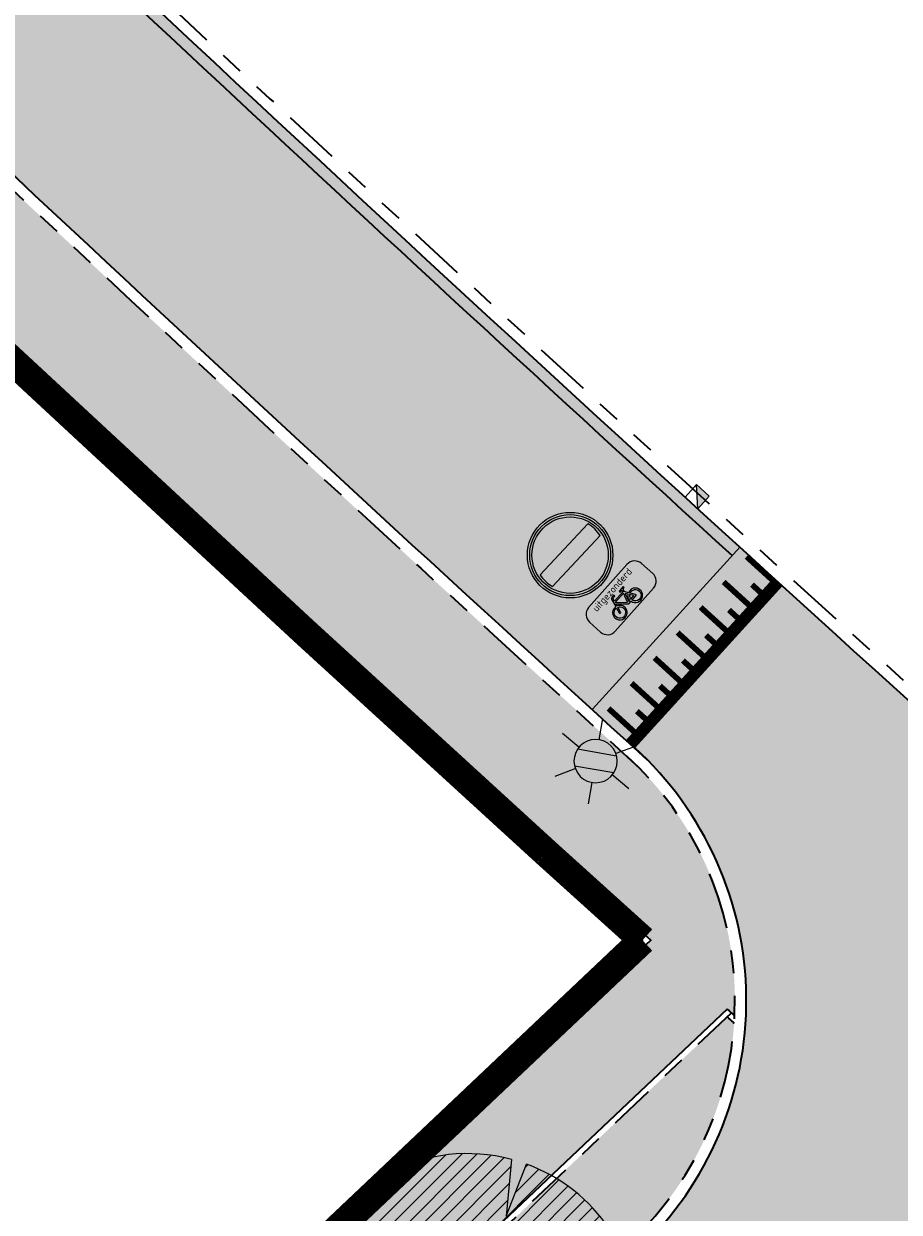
# Model space of a CAD drawing. Header units: metres. Extents: x 104013 to 104665, y 427946 to 428479.
# Tile 107 of 195: x 104366 to 104382, y 428202 to 428223. Entities that reach past the tile are written whole.
import ezdxf
from ezdxf.enums import TextEntityAlignment as Align

# ---------------------------------------------------------------- set-up
doc = ezdxf.new("R2010")
doc.units = ezdxf.units.M
doc.linetypes.add('VH-OPSLUITBAND', pattern=[10, 4, -2, 2, -2])
doc.linetypes.add('VH-TROTTOIRBAND', pattern=[15, 5, -2, 2, -2, 2, -2])
for name, color, linetype, true_color in [('_BUURTONTSLUITINGSWEG', 30, 'Continuous', 0xff7f00), ('_ERFTOEGANGSWEG', 2, 'Continuous', 0xffff00), ('N-WE-VH-VERHARDING-AP_RIJBAAN-ELEMENT', 7, 'Continuous', 0x7f4f3f), ('N-WE-VH-VERHARDING-AP_VOETPAD', 7, 'Continuous', 0xdbdbdb)]:
    doc.layers.add(name, color=color, linetype=linetype, true_color=true_color)
doc.layers.add('_HOGE HAAG', color=96, linetype='Continuous')
doc.layers.add('_LAGE HAAG', color=90, linetype='Continuous')
for name, color, linetype, lineweight in [('N-WE-GR-BEPLANTING_CULTUUR-V (Vaste planten)', 132, 'Continuous', 18), ("N-WE-GR-BOOM-S (Gleditsia triacanthos 'Sunburst')", 203, 'Continuous', 0), ('N-WE-IE-MEUBILAIR_WEGMEUBILAIR_LICHTMAST-S', 7, 'Continuous', 25), ('N-WE-RI-HWA_KOLK_TROTTOIRKOLK-S', 150, 'Continuous', 25), ('N-WE-VH-GOOT-G', 170, 'Continuous', 35), ('N-WE-VH-KANTOPSLUITING_OPSLUITBAND-G', 150, 'VH-OPSLUITBAND', 35), ('N-WE-VH-KANTOPSLUITING_TROTTOIRBAND-G', 210, 'VH-TROTTOIRBAND', 35), ('N-WE-VH-PLATEAU_TALUD-S', 7, 'Continuous', 25), ('N-WE-VH-VERHARDING-G', 7, 'Continuous', 35), ('N-WE-VW-VERKEERSTEKEN_BORD_C-S', 7, 'Continuous', 25), ('N-WE-VW-VERKEERSTEKEN_BORD_ONDERBORD-S', 7, 'Continuous', 25)]:
    doc.layers.add(name, color=color, linetype=linetype, lineweight=lineweight)
doc.styles.add('NLCS-ISO', font='NLCS-ISO.ttf')
doc.styles.add('NLCS-RVV-M200-T25', font='NLCS-RVV.ttf')

# ---------------------------------------------------------------- blocks, each defined once
blk = doc.blocks.new('*U17')
for points, const_width in [([(0.06903389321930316, -0.07234861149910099), (-2.716387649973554, -2.730153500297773)], 0.1999999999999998), ([(0.5161665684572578, -0.6132629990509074), (0.03287142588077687, -0.1068779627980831)], 0.09999999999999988), ([(0.02297575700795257, -0.5310266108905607), (-0.1841507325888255, -0.3140044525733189)], 0.09999999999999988), ([(0.0820748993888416, -1.027466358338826), (-0.4012202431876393, -0.5210813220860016)], 0.09999999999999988), ([(-0.4111159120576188, -0.9452299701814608), (-0.6182424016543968, -0.728207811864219)], 0.09999999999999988), ([(-0.3520167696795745, -1.441669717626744), (-0.8353119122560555, -0.9352846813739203)], 0.09999999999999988), ([(-0.8452075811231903, -1.359433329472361), (-1.052334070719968, -1.142411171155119)], 0.09999999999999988), ([(-0.7861084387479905, -1.855873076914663), (-1.269403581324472, -1.349488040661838)], 0.09999999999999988), ([(-1.279299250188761, -1.77363668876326), (-1.486425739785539, -1.556614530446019)], 0.09999999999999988), ([(-1.220200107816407, -2.270076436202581), (-1.703495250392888, -1.763691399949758)], 0.09999999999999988), ([(-1.713390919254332, -2.18784004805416), (-1.920517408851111, -1.970817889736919)], 0.09999999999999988), ([(-1.654291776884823, -2.6842797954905), (-2.137586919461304, -2.177894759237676)], 0.09999999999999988), ([(-2.147482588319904, -2.602043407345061), (-2.354609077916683, -2.385021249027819)], 0.09999999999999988), ([(-2.088383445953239, -3.098483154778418), (-2.57167858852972, -2.592098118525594)], 0.09999999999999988)]:
    blk.add_lwpolyline(points, dxfattribs=dict(const_width=const_width))
for points in [[(0, 0), (-2.785421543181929, -2.657804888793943)], [(0.6904133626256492, -0.7234150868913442), (-2.095035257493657, -3.381340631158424)]]:
    blk.add_lwpolyline(points)
blk = doc.blocks.new('Trottoirkolk')
h = blk.add_hatch(color=256)
h.paths.add_polyline_path([(-0.02059036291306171, 0.1806648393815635), (0.003681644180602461, 0.1887333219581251), (0.2107676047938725, 0.02402117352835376), (0.02402117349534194, -0.2107676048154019)])
h.paths.add_polyline_path([(-0.02402117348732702, 0.2107676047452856), (0.003681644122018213, 0.1887333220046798), (-0.02059036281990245, 0.1806648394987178)])
blk.add_lwpolyline([(0.02402117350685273, -0.2107676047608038), (-0.2107676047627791, -0.02402117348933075), (-0.02402117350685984, 0.2107676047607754), (0.2107676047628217, 0.02402117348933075)], close=True)
blk.add_lwpolyline([(0.02402117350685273, -0.2107676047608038), (-0.02402117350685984, 0.2107676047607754)])
blk = doc.blocks.new('SGR-BOOM_08')
h = blk.add_hatch()
h.set_pattern_fill('ANSI31', color=256, scale=0.1)
h.set_pattern_definition([(45, (0, 0), (-0.2245064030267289, 0.2245064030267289), [])])
h.paths.add_polyline_path([(1.729677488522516, 4.72825667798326), (1.139276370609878, 3.206509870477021), (1.287418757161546, 4.867314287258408, 0.3794379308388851), (-4.677869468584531, 1.861647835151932), (-2.630086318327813, 0.7854955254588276), (-4.954333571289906, 0.8959767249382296, 0.1748934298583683), (-4.384991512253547, -2.473872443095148), (-3.501537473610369, -2.418451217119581), (-3.897906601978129, -3.186615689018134, 0.2439594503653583), (0.3605688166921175, -5.021771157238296), (0.4192016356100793, -3.330164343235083), (0.9916979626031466, -4.936064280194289, 0.2301548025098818), (4.494088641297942, -2.269661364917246), (2.562831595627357, -0.5501398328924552), (5.033028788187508, -0.1296790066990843, 0.3219437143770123)])
h.paths.add_polyline_path([(0.15, 0, -1), (-0.15, 0, -1)], flags=16)
at = {"ltscale": 20, "flags": 128}
for points in [[(1.287419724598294, 4.867325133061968), (1.139276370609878, 3.206509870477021), (1.729681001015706, 4.728265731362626)], [(-4.954350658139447, 0.8959775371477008), (-2.630086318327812, 0.7854955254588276), (-4.677881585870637, 1.861654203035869)], [(5.033035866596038, -0.1296778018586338), (2.562831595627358, -0.5501398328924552), (4.494110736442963, -2.269681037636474)], [(-3.897908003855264, -3.186618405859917), (-3.501537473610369, -2.418451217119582), (-4.385006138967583, -2.473873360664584)], [(0.991715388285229, -4.936113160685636), (0.4192016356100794, -3.330164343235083), (0.3605683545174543, -5.021784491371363)]]:
    blk.add_lwpolyline(points, dxfattribs=at)
blk.add_lwpolyline([(5.033028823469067, -0.129677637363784, 0.3219436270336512), (1.729677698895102, 4.72825660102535, 0.3219436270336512)], format="xyb", dxfattribs=at)
blk.add_circle((0, 0), 0.15)
at = {"ltscale": 20}
for start, end in [(75.18440999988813, 158.298953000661), (169.7490490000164, 209.4302330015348), (281.3600670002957, 333.2046490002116), (219.2666920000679, 274.1068389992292)]:
    blk.add_arc((0, 0), 5.034699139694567, start, end, dxfattribs=at)
blk = doc.blocks.new('N-SIE-WEG_LICHTMAST-SO')
h = blk.add_hatch(color=256)
h.paths.add_polyline_path([(1.162672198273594, 0.5, 0.6585046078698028), (-1.162672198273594, 0.5)])
h.paths.add_polyline_path([(-1.162672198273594, -0.5, 0.6585046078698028), (1.162672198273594, -0.5)])
at = {"flags": 128}
for points in [[(8.349587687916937e-10, 1.265625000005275), (1.669846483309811e-09, 2.53125000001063)], [(-2.192125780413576, 1.265625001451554), (-1.096064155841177, 0.6328125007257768)], [(1.096064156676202, 0.6328124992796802), (2.192125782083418, 1.26562499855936)], [(-1.162672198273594, 0.5), (1.162672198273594, 0.5)], [(-2.192125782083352, -1.26562499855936), (-1.096064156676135, -0.6328124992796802)], [(-1.162672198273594, -0.5), (1.162672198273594, -0.5)], [(2.192125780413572, -1.265625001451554), (1.096064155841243, -0.6328125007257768)], [(-8.349587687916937e-10, -1.265625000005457), (-1.669775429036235e-09, -2.53125000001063)]]:
    blk.add_lwpolyline(points, dxfattribs=at)
at = {"ltscale": 0.5}
blk.add_circle((0, 0), 1.265625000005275, dxfattribs=at)
at = {"style": 'NLCS-ISO'}
blk.add_attdef('TYPE', text='', height=1.8, dxfattribs=at).set_placement((1.669846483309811e-09, 2.53125000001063), align=Align.BOTTOM_CENTER)
blk = doc.blocks.new('N-SVW-VERKEERSTEKEN_BORD_C02-SO')
at = {"true_color": 0xff0000}
h = blk.add_hatch(color=1, dxfattribs=at)
h.dxf.hatch_style = 1
h.paths.add_polyline_path([(-3.75, 0), (-3.55, 0, -1), (3.55, 0), (3.75, 0, 1)])
at = {"true_color": 0xffffff}
h = blk.add_hatch(color=7, dxfattribs=at)
h.dxf.hatch_style = 1
h.paths.add_polyline_path([(3.35, 0), (3.55, 0, 1), (-3.55, 0), (-3.35, 0, -1)])
at = {"true_color": 0xff0000}
h = blk.add_hatch(color=1, dxfattribs=at)
h.dxf.hatch_style = 1
h.paths.add_polyline_path([(-3.35, 0), (-3.149999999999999, 0, -0.06017352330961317), (-3.05941170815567, 0.75), (3.05941170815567, 0.75, -0.06017352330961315), (3.149999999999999, 0), (3.35, 0, 1)])
h = blk.add_hatch(color=1, dxfattribs=at)
h.dxf.hatch_style = 1
h.paths.add_polyline_path([(-3.55, 0), (-3.75, 0, 1), (3.75, 0), (3.55, 0, -1)])
at = {"true_color": 0xffffff}
h = blk.add_hatch(color=7, dxfattribs=at)
h.dxf.hatch_style = 1
h.paths.add_polyline_path([(-3.35, 0), (-3.55, 0, 1), (3.55, 0), (3.35, 0, -1)])
at = {"true_color": 0xff0000}
h = blk.add_hatch(color=1, dxfattribs=at)
h.dxf.hatch_style = 1
h.paths.add_polyline_path([(3.35, 0), (3.149999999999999, 0, -0.0601735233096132), (3.05941170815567, -0.7500000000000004), (-3.05941170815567, -0.75, -0.06017352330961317), (-3.149999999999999, 0), (-3.35, 0, 1)])
at = {"true_color": 0xffffff}
h = blk.add_hatch(color=7, dxfattribs=at)
h.dxf.hatch_style = 1
h.paths.add_polyline_path([(3.05941170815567, -0.7500000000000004, 0.1207843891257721), (3.05941170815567, 0.75), (-3.05941170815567, 0.75, 0.1207843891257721), (-3.05941170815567, -0.75)])
at = {"color": 7, "lineweight": 0, "true_color": 0xffffff}
blk.add_lwpolyline([(-3.05941170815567, -0.75), (3.05941170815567, -0.7500000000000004, 0.1207843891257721), (3.05941170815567, 0.75), (-3.05941170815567, 0.75, 0.1207843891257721)], format="xyb", close=True, dxfattribs=at)
at = {"color": 1, "lineweight": 0, "true_color": 0xff0000}
blk.add_circle((0, 0), 3.75, dxfattribs=at)
at = {"color": 7, "lineweight": 0, "true_color": 0xffffff}
for radius in [3.55, 3.35]:
    blk.add_circle((0, 0), radius, dxfattribs=at)
blk = doc.blocks.new('N-SVW-VERKEERSTEKEN_BORD_ONDERBORD_OB52-SO')
at = {"true_color": 0xffffff}
h = blk.add_hatch(color=7, dxfattribs=at)
h.dxf.hatch_style = 1
edge = h.paths.add_edge_path()
edge.add_line((2.749999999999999, -0.5240370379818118), (2.749999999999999, 0.5240370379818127))
edge.add_arc((2.024037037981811, 0.5240370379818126), 0.7259629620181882, 8.762305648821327e-15, 90.00000000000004)
edge.add_line((2.02403703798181, 1.250000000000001), (-2.02403703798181, 1.25))
edge.add_arc((-2.02403703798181, 0.5240370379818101), 0.7259629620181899, 90.00000000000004, 180)
edge.add_line((-2.75, 0.5240370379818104), (-2.749999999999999, -0.5240370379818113))
edge.add_arc((-2.02403703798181, -0.5240370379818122), 0.7259629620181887, 179.9999999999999, 269.9999999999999)
edge.add_line((-2.024037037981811, -1.250000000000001), (2.02403703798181, -1.25))
edge.add_arc((2.024037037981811, -0.5240370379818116), 0.7259629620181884, 269.9999999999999, 360)
at = {"true_color": 0x191919}
h = blk.add_hatch(color=250, dxfattribs=at)
h.dxf.hatch_style = 1
h.paths.add_polyline_path([(0.4771430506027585, 0.1213811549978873), (0.5605333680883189, 0.3071351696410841), (0.6856342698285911, 0.3071351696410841), (0.6856342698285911, 0.413293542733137), (0.295183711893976, 0.413293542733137, 1), (0.295183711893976, 0.3071351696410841), (0.4468164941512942, 0.3071351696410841), (0.397516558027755, 0.2009767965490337), (-0.4819844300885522, 0.2009767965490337), (-0.4212953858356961, 0.3626645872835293, -0.3458606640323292), (-0.3379255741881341, 0.413293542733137), (-0.2052353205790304, 0.413293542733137), (-0.2052353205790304, 0.5194210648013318), (-0.3568451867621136, 0.5192631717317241, 0.3343475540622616), (-0.5274742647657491, 0.3905254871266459), (-0.7094336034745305, -0.1288206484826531, 0.7942654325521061), (-1.154042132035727, -1.018314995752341, 0.4733002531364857), (-0.3834263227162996, -0.8682948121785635, 0.427470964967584), (-0.6108800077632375, -0.1667365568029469), (-0.5578008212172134, -0.01130909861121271), (0.04495105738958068, -0.6785241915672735), (0.2875943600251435, -0.6785241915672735, 0.5293484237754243), (1.037975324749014, -1.072917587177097, 0.4761740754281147), (1.187926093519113, -0.3023476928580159, 0.3180092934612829), (0.6173918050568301, -0.1515578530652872)])
h.paths.add_polyline_path([(-0.5123109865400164, 0.09864395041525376), (0.3482474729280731, 0.09864395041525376), (0.06012976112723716, -0.5382445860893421)], flags=16)
h.paths.add_polyline_path([(-0.6487804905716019, -0.2691002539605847, -0.5422541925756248), (-0.5750745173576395, -0.9357727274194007, -0.6326380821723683), (-1.232589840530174, -0.6254295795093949, -0.479902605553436), (-0.747349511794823, -0.2349790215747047), (-0.8800397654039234, -0.6102817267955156, 1.053204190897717), (-0.7776760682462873, -0.6406082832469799)], flags=16)
h.paths.add_polyline_path([(0.420284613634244, 7.492919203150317e-05), (0.5226174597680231, -0.1970631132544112, 0.2341669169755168), (0.2875943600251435, -0.5723658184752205), (0.1586987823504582, -0.5723658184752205)], flags=16)
h.paths.add_polyline_path([(0.5719173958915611, -0.2956321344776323), (0.715960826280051, -0.5723658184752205), (0.397516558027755, -0.5723658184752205, -0.2160576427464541)], flags=16)
h.paths.add_polyline_path([(0.397516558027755, -0.6785241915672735), (0.8031458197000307, -0.6785241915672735, 0.566150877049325), (0.8486510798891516, -0.6026923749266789), (0.6666917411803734, -0.2463321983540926, -0.5642606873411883), (1.192677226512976, -0.686728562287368, -0.3964878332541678), (0.7579983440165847, -1.025570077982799, -0.3501344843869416)], flags=16)
at = {"color": 250, "lineweight": 0, "true_color": 0x191919}
for points in [[(2.749999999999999, -0.5240370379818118), (2.749999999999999, 0.5240370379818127, 0.4142135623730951), (2.02403703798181, 1.250000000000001), (-2.02403703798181, 1.25, 0.4142135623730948), (-2.75, 0.5240370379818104), (-2.749999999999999, -0.5240370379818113, 0.4142135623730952), (-2.024037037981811, -1.250000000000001), (2.02403703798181, -1.25, 0.4142135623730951)], [(0.4771430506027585, 0.1213811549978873), (0.5605333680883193, 0.3071351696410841), (0.6856342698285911, 0.3071351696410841), (0.6856342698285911, 0.413293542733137), (0.2951837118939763, 0.413293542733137, 0.9999999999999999), (0.2951837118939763, 0.3071351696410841), (0.4468164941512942, 0.3071351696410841), (0.397516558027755, 0.2009767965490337), (-0.4819844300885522, 0.2009767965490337), (-0.421295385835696, 0.3626645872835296, -0.3458606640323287), (-0.3379255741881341, 0.413293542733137), (-0.2052353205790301, 0.413293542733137), (-0.2052353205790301, 0.5194210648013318), (-0.3568451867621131, 0.5192631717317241, 0.3343475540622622), (-0.5274742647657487, 0.3905254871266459), (-0.709433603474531, -0.1288206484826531, 0.7942654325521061), (-1.154042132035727, -1.018314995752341, 0.4733002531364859), (-0.3834263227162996, -0.8682948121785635, 0.4274709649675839), (-0.6108800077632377, -0.1667365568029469), (-0.5578008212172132, -0.01130909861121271), (0.04495105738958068, -0.6785241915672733), (0.287594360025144, -0.6785241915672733, 0.5293484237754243), (1.037975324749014, -1.072917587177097, 0.4761740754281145), (1.187926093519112, -0.3023476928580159, 0.3180092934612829), (0.6173918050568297, -0.1515578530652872)], [(0.4202846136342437, 7.492919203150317e-05), (0.1586987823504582, -0.5723658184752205), (0.287594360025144, -0.5723658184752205, -0.2341669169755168), (0.5226174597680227, -0.1970631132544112)], [(-0.6487804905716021, -0.2691002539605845, -0.5422541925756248), (-0.5750745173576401, -0.9357727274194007, -0.6326380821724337), (-1.232589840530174, -0.6254295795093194, -0.479902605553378), (-0.7473495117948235, -0.2349790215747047), (-0.8800397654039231, -0.6102817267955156, 1.053204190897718), (-0.7776760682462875, -0.6406082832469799)], [(0.6666917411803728, -0.2463321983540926, -0.5642606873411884), (1.192677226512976, -0.6867285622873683, -0.3964878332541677), (0.7579983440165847, -1.025570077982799, -0.3501344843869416), (0.397516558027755, -0.6785241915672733), (0.8031458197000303, -0.6785241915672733, 0.5661508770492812), (0.8486510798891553, -0.602692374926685)], [(0.715960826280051, -0.5723658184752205), (0.5719173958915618, -0.2956321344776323, 0.2160576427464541), (0.397516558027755, -0.5723658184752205)]]:
    blk.add_lwpolyline(points, format="xyb", close=True, dxfattribs=at)
blk.add_lwpolyline([(0.3482474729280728, 0.09864395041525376), (-0.5123109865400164, 0.09864395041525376), (0.06012976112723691, -0.5382445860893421)], close=True, dxfattribs=at)
at = {"color": 250, "true_color": 0x191919, "style": 'NLCS-RVV-M200-T25'}
blk.add_text('uitgezonderd', height=0.5, dxfattribs=at).set_placement((0, 0.5980707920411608), align=Align.CENTER)

msp = doc.modelspace()

# ---------------------------------------------------------------- hatches: boundary and pattern name
at = {"layer": '_BUURTONTSLUITINGSWEG'}
h = msp.add_hatch(color=256, dxfattribs=at)
h.dxf.hatch_style = 1
edge = h.paths.add_edge_path()
edge.add_arc((104364.2963893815, 428235.4185578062), 6.00000000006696, 204.5982112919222, 226.7316953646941, ccw=False)
edge.add_line((104358.840894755, 428232.9210433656), (104357.4151924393, 428236.0353041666))
edge.add_line((104357.4151924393, 428236.0353041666), (104356.001, 428239.088))
edge.add_line((104356.001, 428239.088), (104352.268, 428237.699))
edge.add_line((104352.268, 428237.699), (104353.8519158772, 428234.209263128))
edge.add_line((104353.8519158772, 428234.209263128), (104355.0381302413, 428231.6181325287))
edge.add_arc((104364.1306212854, 428235.7806565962), 10.00000000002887, 204.5982112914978, 226.7183620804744)
edge.add_arc((105450.9234145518, 429389.7979109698), 1595.204844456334, 226.7183620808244, 227.9174223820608)
edge.add_arc((105113.7158678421, 429019.9443237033), 1094.7128209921, 228.0426349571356, 229.2308489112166)
edge.add_arc((105113.6706884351, 429019.8873391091), 1094.64016116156, 229.2306921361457, 233.642851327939)
edge.add_arc((104468.3065735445, 428143.164714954), 6.000000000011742, 233.6428513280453, 310.5871998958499)
edge.add_line((104472.2102010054, 428138.6082149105), (104472.8850159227, 428139.1863397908))
edge.add_line((104472.8850159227, 428139.1863397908), (104474.5369036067, 428140.6015387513))
edge.add_line((104474.5369036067, 428140.6015387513), (104472.032075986, 428143.5252929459))
edge.add_arc((104468.1284485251, 428148.0817929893), 5.999999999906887, 233.48131564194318, 310.58719989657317, ccw=False)
edge.add_arc((105113.6706884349, 429019.8873391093), 1090.790161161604, 229.2306921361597, 233.4813156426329, ccw=False)
edge.add_arc((105113.7162041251, 429019.9447056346), 1090.86332984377, 228.0428561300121, 229.2308491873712, ccw=False)
edge.add_arc((105450.9234144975, 429389.7979109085), 1591.354844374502, 226.7316953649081, 227.917270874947, ccw=False)
at = {"layer": '_ERFTOEGANGSWEG'}
h = msp.add_hatch(color=256, dxfattribs=at)
h.dxf.hatch_style = 1
edge = h.paths.add_edge_path()
edge.add_line((104379.2260522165, 428197.7412452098), (104379.952712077, 428198.4284953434))
edge.add_line((104379.952712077, 428198.4284953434), (104382.8998564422, 428201.2158040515))
edge.add_arc((104384.9612489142, 428199.0362029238), 2.999999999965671, 48.40318952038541, 133.4034156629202, ccw=False)
edge.add_line((104386.9529026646, 428201.2797080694), (104377.3772200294, 428209.8816370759))
edge.add_arc((104373.1159616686, 428205.657696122), 5.999999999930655, -46.597884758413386, 44.74801816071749, ccw=False)
edge.add_line((104377.2386476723, 428201.2984002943), (104376.5121139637, 428200.6112694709))
edge.add_line((104376.5121139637, 428200.6112694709), (104258.2968448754, 428088.8072964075))
edge.add_line((104258.2968448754, 428088.8072964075), (104257.5702613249, 428088.1201184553))
edge.add_line((104257.5702613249, 428088.1201184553), (104260.2844280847, 428085.2503102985))
edge.add_line((104260.2844280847, 428085.2503102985), (104261.0109617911, 428085.9374411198))
edge.add_line((104261.0109617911, 428085.9374411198), (104379.2260522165, 428197.7412452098))
at = {"layer": 'N-WE-GR-BEPLANTING_CULTUUR-V (Vaste planten)'}
h = msp.add_hatch(color=256, dxfattribs=at)
h.dxf.hatch_style = 1
h.paths.add_polyline_path([(104377.1013204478, 428201.4438006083, 0.18846965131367), (104378.902507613, 428205.26287207, -3.725246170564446e-05), (104378.7811201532, 428205.3723755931), (104372.1246894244, 428199.0769502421), (104373.2928118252, 428197.8418429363)])
at = {"layer": 'N-WE-VH-VERHARDING-AP_RIJBAAN-ELEMENT'}
h = msp.add_hatch(color=256, dxfattribs=at)
h.dxf.hatch_style = 1
edge = h.paths.add_edge_path()
edge.add_line((104366.8473173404, 428224.853723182), (104360.0562253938, 428231.2879736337))
edge.add_arc((104364.2015291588, 428235.6257676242), 6.000000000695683, 204.5982113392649, 226.29987718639, ccw=False)
edge.add_line((104358.7460345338, 428233.1282531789), (104356.3449999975, 428238.3729999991))
edge.add_line((104356.3449999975, 428238.3729999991), (104352.567505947, 428237.0148891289))
edge.add_line((104352.567505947, 428237.0148891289), (104354.9401101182, 428231.8322447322))
edge.add_arc((104364.0637376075, 428236.012933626), 10.03587256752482, 204.6185113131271, 227.1798203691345)
edge.add_line((104357.2423582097, 428228.6517162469), (104363.7509699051, 428222.4803352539))
edge.add_arc((105006.9077030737, 428905.2289038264), 937.9745152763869, 226.710356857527, 227.764073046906)
edge.add_line((104376.4153278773, 428210.7682813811), (104377.1546983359, 428210.0948806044))
edge.add_line((104377.1546983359, 428210.0948806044), (104379.7462210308, 428212.9420739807))
edge.add_line((104379.7462210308, 428212.9420739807), (104379.0069017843, 428213.6154291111))
edge.add_arc((105012.8189917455, 428911.5833728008), 942.802744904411, 226.7517295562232, 227.757978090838, ccw=False)
h = msp.add_hatch(color=256, dxfattribs=at)
h.dxf.hatch_style = 1
h.paths.add_polyline_path([(104377.2387466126, 428201.2984938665), (104377.2386442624, 428201.2983970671), (104379.9528110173, 428198.4285889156), (104382.8998564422, 428201.2158040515, -0.3888798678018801), (104386.9529026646, 428201.2797080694), (104389.5088583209, 428204.1588730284, -0.001572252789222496), (104384.3927318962, 428208.7295200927, -0.000985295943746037), (104379.7462210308, 428212.9420739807), (104377.1546983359, 428210.0948806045, -0.4363076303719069)])
at = {"layer": 'N-WE-VH-VERHARDING-AP_VOETPAD'}
h = msp.add_hatch(color=256, dxfattribs=at)
edge = h.paths.add_edge_path()
edge.add_line((104310.1216686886, 428140.5742459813), (104378.7795244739, 428205.5085063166))
edge.add_arc((105113.7219814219, 429019.9511092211), 1097.021954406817, 227.9373147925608, 227.9464806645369)
edge.add_arc((104373.1159616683, 428205.657696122), 5.800000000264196, 357.3639428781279, 407.6914577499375)
edge.add_arc((105039.5169812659, 428940.3470524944), 986.0965603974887, 226.7490522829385, 227.7909368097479, ccw=False)
edge.add_line((104363.8485110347, 428222.1141203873), (104362.2599622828, 428220.7252348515))
edge.add_arc((105100.8278495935, 429006.4570361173), 1078.35846901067, 226.7722442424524, 227.8697017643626)
edge.add_line((104377.44462381, 428206.7235202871), (104314.0768581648, 428146.7924469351))
edge.add_line((104314.0768581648, 428146.7924469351), (104289.7204476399, 428172.4391959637))
edge.add_line((104289.7204476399, 428172.4391959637), (104288.0859855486, 428170.8928932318))
edge.add_line((104288.0859855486, 428170.8928932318), (104312.4421538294, 428145.2463992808))
edge.add_line((104312.4421538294, 428145.2463992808), (104308.8821310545, 428141.8794510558))
edge.add_line((104308.8821310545, 428141.8794510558), (104310.1216686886, 428140.5742459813))

# ---------------------------------------------------------------- linework, layer by layer
at = {"layer": '_HOGE HAAG', "const_width": 0.5, "flags": 128}
msp.add_lwpolyline([(104375.6027174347, 428208.251328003), (104371.3498525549, 428212.1391234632), (104364.4900726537, 428218.4973508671), (104361.1962766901, 428221.5359523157), (104357.2927972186, 428225.2867364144), (104354.4453837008, 428228.0069051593), (104353.7700876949, 428228.6548986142), (104352.9737237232, 428229.4983550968), (104352.4234442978, 428230.1270684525)], dxfattribs=at)
at = {"layer": '_LAGE HAAG', "const_width": 0.5, "flags": 128}
for points in [[(104375.6027174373, 428208.2513280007), (104377.297486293, 428206.7220025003)], [(104345.28988921, 428178.4022567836), (104346.2643483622, 428177.3719181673), (104377.2921580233, 428206.7169632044)]]:
    msp.add_lwpolyline(points, dxfattribs=at)
at = {"layer": 'N-WE-VH-GOOT-G', "ltscale": 0.2}
msp.add_lwpolyline([(104360.3967063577, 428230.6862409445, 0.005787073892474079), (104378.8666767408, 428213.4613754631, 0.005787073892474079)], format="xyb", dxfattribs=at)
at = {"layer": 'N-WE-VH-KANTOPSLUITING_OPSLUITBAND-G', "ltscale": 0.2, "flags": 128}
for points in [[(104291.1014908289, 428171.1302044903), (104322.3863510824, 428200.727626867), (104320.3012463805, 428202.9316096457), (104350.7355176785, 428232.0555832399), (104353.4045593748, 428229.0061104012, 0.007445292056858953), (104377.2928482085, 428206.717615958), (104377.2921580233, 428206.7169632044)], [(104378.7811201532, 428205.3723755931, 3.725246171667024e-05), (104378.902507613, 428205.26287207)]]:
    msp.add_lwpolyline(points, format="xyb", dxfattribs=at)
for points in [[(104377.297486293, 428206.7220025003), (104314.0806484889, 428146.9336715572)], [(104378.8482375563, 428205.4358529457), (104372.1246894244, 428199.0769502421)]]:
    msp.add_lwpolyline(points, dxfattribs=at)
at = {"layer": 'N-WE-VH-KANTOPSLUITING_TROTTOIRBAND-G', "ltscale": 0.2, "flags": 128}
for points in [[(104360.1941166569, 428231.432839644, 0.007605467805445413), (104384.5266098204, 428208.8781025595)], [(104356.9826672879, 428228.6233081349, 0.006323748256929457), (104377.2388093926, 428209.7371723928)]]:
    msp.add_lwpolyline(points, format="xyb", dxfattribs=at)
at = {"layer": 'N-WE-VH-KANTOPSLUITING_TROTTOIRBAND-G', "ltscale": 0.2}
msp.add_arc((104373.1159616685, 428205.657696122), 5.8, 313.4020704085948, 47.69145775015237, dxfattribs=at)
at = {"layer": 'N-WE-VH-VERHARDING-G', "flags": 128}
for points in [[(104350.7419118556, 428232.200112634), (104353.4769684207, 428229.0752155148, 0.00746893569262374), (104377.4400703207, 428206.7192137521, 0.00746893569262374)], [(104360.5347954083, 428230.8309178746, 0.007453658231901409), (104384.3927319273, 428208.7295200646)], [(104357.2423582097, 428228.6517162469, 0.006286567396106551), (104377.3772200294, 428209.8816370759)], [(104378.7795244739, 428205.5085063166, 3.999403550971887e-05), (104378.9098242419, 428205.3909444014)]]:
    msp.add_lwpolyline(points, format="xyb", dxfattribs=at)
for points in [[(104377.1546983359, 428210.0948806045), (104379.7462210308, 428212.9420739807)], [(104377.44462381, 428206.7235202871), (104314.0768581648, 428146.7924469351)], [(104378.7795244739, 428205.5085063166), (104347.5261096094, 428175.9500915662)]]:
    msp.add_lwpolyline(points, dxfattribs=at)
at = {"layer": 'N-WE-VH-VERHARDING-G'}
msp.add_arc((104373.1159616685, 428205.657696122), 6, 313.4020704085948, 47.69145775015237, dxfattribs=at)

# ---------------------------------------------------------------- block references
at = {"layer": "N-WE-GR-BOOM-S (Gleditsia triacanthos 'Sunburst')", "xscale": 0.6, "yscale": 0.6, "zscale": 0.6}
msp.add_blockref('SGR-BOOM_08', (104374.2208362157, 428199.9537152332), dxfattribs=at)
at = {"layer": 'N-WE-IE-MEUBILAIR_WEGMEUBILAIR_LICHTMAST-S', "xscale": -0.3, "yscale": 0.3, "zscale": 0.3, "rotation": 350.2850831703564}
msp.add_blockref('N-SIE-WEG_LICHTMAST-SO', (104376.4714919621, 428209.8584698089, 0.0002799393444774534), dxfattribs=at)
at = {"layer": 'N-WE-RI-HWA_KOLK_TROTTOIRKOLK-S', "rotation": 356.1028003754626}
msp.add_blockref('Trottoirkolk', (104378.252800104, 428214.4950480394), dxfattribs=at)
at = {"layer": 'N-WE-VH-PLATEAU_TALUD-S', "xscale": -1, "rotation": 271.3484020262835}
msp.add_blockref('*U17', (104379.7462210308, 428212.9420739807), dxfattribs=at)
at = {"layer": 'N-WE-VW-VERKEERSTEKEN_BORD_C-S', "xscale": 0.2, "yscale": 0.2, "zscale": 0.2, "rotation": 226.8301459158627}
msp.add_blockref('N-SVW-VERKEERSTEKEN_BORD_C02-SO', (104376.0241641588, 428213.4702029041), dxfattribs=at)
at = {"layer": 'N-WE-VW-VERKEERSTEKEN_BORD_ONDERBORD-S', "xscale": 0.25, "yscale": 0.25, "zscale": 0.25, "rotation": 48.38467594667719}
msp.add_blockref('N-SVW-VERKEERSTEKEN_BORD_ONDERBORD_OB52-SO', (104376.9184121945, 428212.7213338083), dxfattribs=at)

doc.saveas('drawing.dxf')
